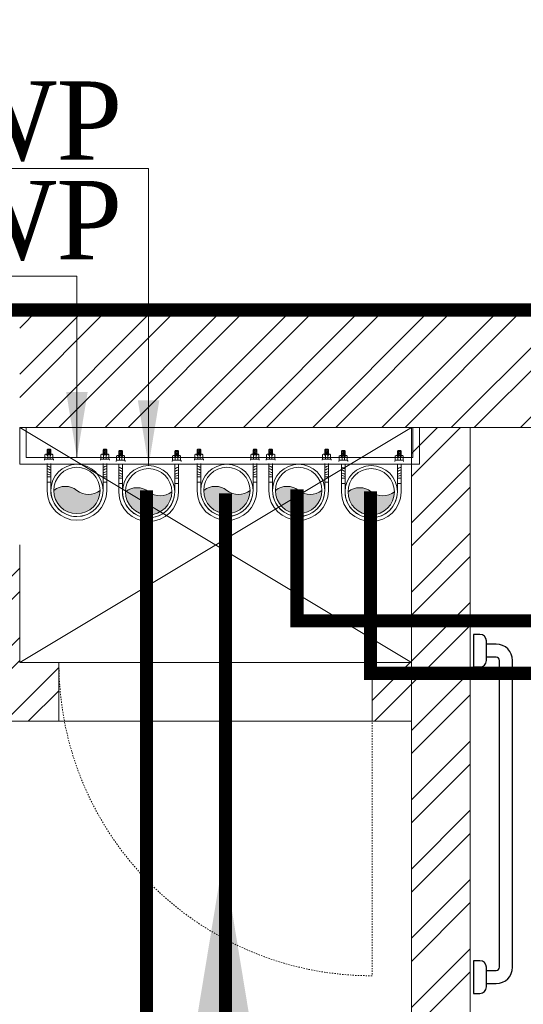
# Model space of a CAD drawing. Header units: inches. Extents: x 113025 to 158499, y 12149 to 30915.
# Tile 40 of 167: x 124163 to 124202, y 21549 to 21625. Entities that reach past the tile are written whole.
import ezdxf

# ---------------------------------------------------------------- set-up
doc = ezdxf.new("R2010")
doc.units = ezdxf.units.IN
doc.header["$MEASUREMENT"] = 0
doc.linetypes.add('HIDDEN', pattern=[0.375, 0.25, -0.125])
for name, color, linetype, lineweight in [('0-PIPE SUPPORT', 7, 'Continuous', 0), ('00-GRIDTEXT', 1, 'Continuous', 13), ('FLOOR RAISE', 4, 'Continuous', 5), ('KIT TEXT.', 5, 'Continuous', 5), ('PD_BRICK WALL_115', 134, 'Continuous', 30), ('PD_ELEVATION_03', 80, 'Continuous', 25), ('PD_FIXTURE', 21, 'Continuous', 25), ('PD_HATCH', 45, 'Continuous', 9), ('PP- 75DIA Soil Waste Sewer pipe', 90, 'Continuous', 9), ('PP-Soil Pipe', 1, 'Continuous', 25), ('PP-TEXT', 7, 'Continuous', 40), ('PP-Waste Pipe', 3, 'Continuous', 25), ('SH - ANGLE SUPPORT', 7, 'Continuous', 30), ('SWP', 1, 'Continuous', 15)]:
    doc.layers.add(name, color=color, linetype=linetype, lineweight=lineweight)
doc.layers.add('PD_025_TEXT', color=61, linetype='Continuous')
doc.layers.add('WWP', color=92, linetype='Continuous')
doc.styles.add('Arial', font='GOTHIC.TTF')
doc.styles.add('ISO', font='isocp.shx', dxfattribs={"height": 250})
doc.styles.get("Standard").update_dxf_attribs({"font": 'arial.ttf', "height": 6})
doc.styles.add('style1', font='arial.ttf', dxfattribs={"height": 500})
doc.styles.add('TIMES NEW ROMAN', font='times.ttf')
doc.dimstyles.new('ISO-10', dxfattribs={"dimtxt": 6, "dimasz": 0.5, "dimexe": 1.25, "dimexo": 0.625, "dimtad": 1, "dimtoh": 1, "dimdec": 1, "dimlunit": 4, "dimtxsty": 'Standard', "dimblk": 'ARCHTICK', "dimcen": 2.5, "dimclrt": 3, "dimadec": 0, "dimazin": 0, "dimtfac": 1, "dimtdec": 1, "dimtmove": 1, "dimatfit": 3, "dimfxl": 1, "dimarcsym": 0})
doc.dimstyles.new('PP-DIM', dxfattribs={"dimtxt": 4, "dimasz": 1, "dimexe": 1, "dimexo": 1, "dimgap": 0.09, "dimtad": 0, "dimdec": 0, "dimzin": 0, "dimdsep": 46, "dimlunit": 4, "dimtxsty": 'TIMES NEW ROMAN', "dimblk": 'ARCHTICK', "dimcen": 0.09, "dimdle": 1, "dimclrd": 256, "dimclre": 256, "dimclrt": 256, "dimadec": 0, "dimazin": 0, "dimtfac": 1, "dimtdec": 4, "dimtofl": 0, "dimtmove": 1, "dimatfit": 3, "dimfxl": 1, "dimtolj": 1, "dimtzin": 0, "dimlwd": -1, "dimlwe": -1, "dimarcsym": 0})

# ---------------------------------------------------------------- blocks, each defined once
blk = doc.blocks.new('A$C07EA312C')
at = {"color": 251}
for points in [[(-7.4435665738e-06, 550.0000129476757), (-7.4435665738e-06, 500.0000129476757), (9.999992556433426, 500.0000129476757, 0.4142135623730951), (19.99999255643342, 510.0000129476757), (19.99999255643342, 540.0000129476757, 0.4142135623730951), (9.999992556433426, 550.0000129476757)], [(-7.4435665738e-06, 50.00001294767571), (-7.4435665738e-06, 1.29476757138e-05), (9.999992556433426, 1.29476757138e-05, 0.4142135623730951), (19.99999255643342, 10.00001294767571), (19.99999255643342, 40.00001294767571, 0.4142135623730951), (9.999992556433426, 50.00001294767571)]]:
    blk.add_lwpolyline(points, format="xyb", close=True, dxfattribs=at)
for points in [[(19.99999255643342, 15.00001294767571), (34.99999255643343, 15.00001294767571, 0.4142135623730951), (59.99999255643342, 40.00001294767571), (59.99999255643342, 510.0000129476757, 0.4142135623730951), (34.99999255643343, 535.0000129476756), (19.99999255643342, 535.0000129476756)], [(19.99999255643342, 35.00001294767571), (34.99999255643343, 35.00001294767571, 0.4142135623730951), (39.99999255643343, 40.00001294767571), (39.99999255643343, 510.0000129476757, 0.4142135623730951), (34.99999255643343, 515.0000129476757), (19.99999255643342, 515.0000129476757)]]:
    blk.add_lwpolyline(points, format="xyb", dxfattribs=at)
blk = doc.blocks.new('A$C6E471120')
at = {"layer": 'KIT TEXT.', "color": 251, "insert": (-5067.772105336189, -328.0922235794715, 488.6049877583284), "char_height": 60.17529562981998, "width": 1050.283938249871, "attachment_point": 7, "style": 'ISO'}
blk.add_mtext('\\pi300.49;{\\Fromans|c0;\\W0.8;WORK TABLE}', dxfattribs=at)
blk = doc.blocks.new('FIRST FLOOR PLAN 0')
at = {"layer": 'PD_HATCH', "lineweight": 5}
h = blk.add_hatch(dxfattribs=at)
h.set_pattern_fill('ANSI32', color=251, scale=10)
h.set_pattern_definition([(45, (-1110.150169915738, -834.2493176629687), (-2.651650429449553, 2.651650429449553), []), (45, (-1108.382402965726, -834.2493176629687), (-2.651650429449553, 2.651650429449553), [])])
h.paths.add_polyline_path([(-1106.999709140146, -791.4998080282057), (-1115.999709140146, -791.4998080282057), (-1115.999709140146, -872.9998080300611), (-1106.999709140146, -872.9998080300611)])
h.paths.add_polyline_path([(-745.4997091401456, -938.9998080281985), (-914.9997091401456, -938.9998080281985), (-914.9997091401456, -947.9998080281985), (-745.4997091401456, -947.9998080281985)])
h.paths.add_polyline_path([(-560.9997091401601, -938.9998080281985), (-730.4997091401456, -938.9998080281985), (-730.4997091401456, -947.999808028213), (-560.9997091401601, -947.999808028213)])
h.paths.add_polyline_path([(-1106.999709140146, -74.99980802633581), (-1115.999709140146, -74.99980802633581), (-1115.999709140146, -156.4998080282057), (-1106.999709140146, -156.4998080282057)])
h.paths.add_polyline_path([(-1106.999709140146, -171.4998080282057), (-1115.999709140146, -171.4998080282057), (-1115.999709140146, -311.4998080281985), (-1106.999709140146, -311.4998080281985)])
h.paths.add_polyline_path([(-1106.999709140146, -326.4998080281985), (-1115.999709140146, -326.4998080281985), (-1115.999709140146, -466.4998080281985), (-1106.999709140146, -466.4998080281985)])
h.paths.add_polyline_path([(-1106.999709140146, -481.4998080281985), (-1115.999709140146, -481.4998080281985), (-1115.999709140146, -621.4998080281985), (-1106.999709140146, -621.4998080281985)])
h.paths.add_polyline_path([(-1106.999709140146, -636.4998080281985), (-1115.999709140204, -636.4998080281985), (-1115.999709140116, -776.4998080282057), (-1106.999709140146, -776.4998080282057)])
h.paths.add_polyline_path([(-14.99970914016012, 0.0001919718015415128), (-181.4997091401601, 0.0001919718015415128), (-181.4997091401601, -8.99980802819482), (-14.99970914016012, -8.999808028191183)])
h.paths.add_polyline_path([(-196.4997091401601, 0.0001919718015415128), (-361.4997091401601, 0.0001919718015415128), (-361.4997091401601, -8.999808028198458), (-196.4997091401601, -8.99980802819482)])
h.paths.add_polyline_path([(-376.4997091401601, 0.0001919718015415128), (-545.9997091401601, 0.0001919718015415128), (-545.9997091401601, -8.999808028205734), (-376.4997091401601, -8.999808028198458)])
h.paths.add_polyline_path([(-560.9997091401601, 0.0001919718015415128), (-730.4997091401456, 0.0001919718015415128), (-730.4997091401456, -8.999808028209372), (-560.9997091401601, -8.999808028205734)])
h.paths.add_polyline_path([(-929.9997091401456, 0.0001919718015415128), (-1040.999709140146, 0.0001919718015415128), (-1040.999709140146, -8.999808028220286), (-929.9997091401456, -8.999808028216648)])
h.paths.add_polyline_path([(-1055.999709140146, 0.0001919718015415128), (-1115.999709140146, 0.0001919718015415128), (-1115.999709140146, -59.99980802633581), (-1106.999709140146, -59.99980802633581), (-1106.999709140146, -8.999808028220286), (-1055.999709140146, -8.999808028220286)])
h.paths.add_polyline_path([(-1106.999709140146, -887.9998080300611), (-1115.999709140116, -887.9998080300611), (-1115.999709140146, -947.9998080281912), (-1055.999709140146, -947.9998080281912), (-1055.999709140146, -938.9998080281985), (-1106.999709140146, -938.9998080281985)])
h.paths.add_polyline_path([(-929.9997091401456, -938.9998080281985), (-1040.999709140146, -938.9998080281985), (-1040.999709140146, -947.9998080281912), (-929.9997091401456, -947.9998080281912)])
h.paths.add_polyline_path([(-521.2497091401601, -938.9998080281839), (-545.9997091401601, -938.9998080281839), (-545.9997091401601, -947.9998080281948), (-521.2497091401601, -947.9998080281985)])
h.paths.add_polyline_path([(-376.4997091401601, -938.9998080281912), (-401.2497091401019, -938.9998080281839), (-401.2497091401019, -947.9998080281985), (-376.4997091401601, -947.9998080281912)])
h.paths.add_polyline_path([(-338.9997091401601, -938.9998080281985), (-361.4997091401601, -938.9998080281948), (-361.4997091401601, -947.9998080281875), (-338.9997091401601, -947.9998080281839)])
h.paths.add_polyline_path([(-196.4997091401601, -938.9998080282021), (-218.9997091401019, -938.9998080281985), (-218.9997091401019, -947.9998080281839), (-196.4997091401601, -947.9998080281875)])
h.paths.add_polyline_path([(-158.9997091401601, -938.9998080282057), (-181.4997091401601, -938.9998080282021), (-181.4997091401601, -947.9998080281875), (-158.9997091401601, -947.9998080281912)])
h.paths.add_polyline_path([(-14.99970914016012, -938.9998080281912), (-38.99970914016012, -938.9998080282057), (-38.99970914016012, -947.9998080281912), (-14.99970914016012, -947.9998080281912)])
h.paths.add_polyline_path([(0.0002908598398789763, -929.9998080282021), (-8.999709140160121, -929.9998080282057)])
h.paths.add_polyline_path([(0.0002908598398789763, -791.4998080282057), (-8.999709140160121, -791.4998080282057), (-8.999709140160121, -929.9998080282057), (0.0002908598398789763, -929.9998080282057)])
h.paths.add_polyline_path([(0.0002908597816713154, -636.4998080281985), (-8.999709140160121, -636.4998080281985), (-8.999709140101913, -776.4998080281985), (0.0002908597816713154, -776.499808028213)])
h.paths.add_polyline_path([(0.0002908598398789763, -326.4998080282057), (-8.999709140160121, -326.4998080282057), (-8.999709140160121, -621.4998080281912), (0.0002908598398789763, -621.4998080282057)])
h.paths.add_polyline_path([(0.0002908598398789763, -17.99980802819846), (-8.999709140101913, -17.99980802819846), (-8.999709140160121, -156.4998080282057), (0.0002908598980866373, -156.4998080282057)])
h.paths.add_polyline_path([(-17.99970914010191, -159.4998080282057), (-122.9997091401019, -159.4998080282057), (-122.9997091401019, -168.4998080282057), (-17.99970914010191, -168.4998080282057)])
h.paths.add_polyline_path([(-122.9997091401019, -171.4998080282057), (-131.9997091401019, -171.4998080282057), (-131.9997091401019, -249.4998080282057), (-122.9997091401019, -249.4998080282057)])
h.paths.add_polyline_path([(-131.9997091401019, -159.4998080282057), (-203.9997091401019, -159.4998080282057), (-203.9997091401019, -168.4998080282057), (-131.9997091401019, -168.4998080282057)])
h.paths.add_polyline_path([(-203.9997091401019, -171.4998080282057), (-212.9997091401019, -171.4998080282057), (-212.9997091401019, -249.4998080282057), (-203.9997091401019, -249.4998080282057)])
h.paths.add_polyline_path([(-212.9997091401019, -159.4998080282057), (-293.9997091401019, -159.4998080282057), (-293.9997091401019, -261.4998080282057), (-266.9997091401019, -261.4998080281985), (-266.9997091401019, -252.4998080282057), (-284.9997091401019, -252.4998080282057), (-284.9997091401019, -168.4998080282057), (-212.9997091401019, -168.4998080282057)])
h.paths.add_polyline_path([(-212.9997091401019, -252.4998080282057), (-230.9997091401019, -252.4998080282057), (-230.9997091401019, -261.4998080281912), (-212.9997091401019, -261.4998080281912)], flags=17)
h.paths.add_polyline_path([(-185.9997091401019, -252.4998080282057), (-203.9997091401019, -252.4998080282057), (-203.9997091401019, -261.4998080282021), (-185.9997091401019, -261.4998080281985)])
h.paths.add_polyline_path([(-131.9997091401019, -252.4998080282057), (-149.9997091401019, -252.4998080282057), (-149.9997091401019, -261.4998080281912), (-131.9997091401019, -261.4998080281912)])
h.paths.add_polyline_path([(-122.9997091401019, -261.4998080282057), (-131.9997091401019, -261.4998080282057), (-131.9997091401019, -324.4998080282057), (-122.9997091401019, -324.4998080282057)])
h.paths.add_polyline_path([(0.0002908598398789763, -310.4998080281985), (-8.999709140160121, -310.4998080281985), (-8.999709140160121, -311.4998080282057), (0.0002908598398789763, -311.4998080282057)])
h.paths.add_polyline_path([(0.0002908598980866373, -171.4998080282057), (-8.999709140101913, -171.4998080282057), (-8.999709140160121, -190.4998080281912), (0.0002908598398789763, -190.4998080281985)])
h.paths.add_polyline_path([(-878.2497091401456, -8.999808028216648), (-878.2497091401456, 0.0001919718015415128), (-914.9997091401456, 0.0001919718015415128), (-914.9997091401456, -8.999808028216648)])
h.paths.add_polyline_path([(-782.2497091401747, 0.0001919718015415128), (-782.2497091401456, -8.99980802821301), (-745.4997091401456, -8.999808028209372), (-745.4997091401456, 0.0001919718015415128)])
h = blk.add_hatch(dxfattribs=at)
h.set_pattern_fill('ANSI32', color=251, scale=10)
h.set_pattern_definition([(45, (26013.46920260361, 17879.3870099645), (-2.651650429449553, 2.651650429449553), []), (45, (26015.23696955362, 17879.3870099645), (-2.651650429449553, 2.651650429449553), [])])
h.paths.add_polyline_path([(-524.9997091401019, -8.999808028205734), (-530.9997091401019, -8.999808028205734), (-530.9997091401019, -44.99980802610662), (-524.9997091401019, -44.99980802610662)])
h.paths.add_polyline_path([(-524.9997091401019, -44.99980802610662), (-530.9997091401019, -44.99980802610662), (-530.9997091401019, -80.99980802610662), (-524.9997091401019, -80.99980802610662)])
h.paths.add_polyline_path([(-530.9997091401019, -80.99980802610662), (-530.9997091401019, -116.9998080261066), (-524.9997091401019, -116.9998080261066), (-524.9997091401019, -80.99980802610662)])
h.paths.add_polyline_path([(-524.9997091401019, -116.9998080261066), (-530.9997091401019, -116.9998080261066), (-530.9997091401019, -152.9998080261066), (-524.9997091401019, -152.9998080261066)])
h.paths.add_polyline_path([(-524.9997091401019, -152.9998080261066), (-530.9997091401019, -152.9998080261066), (-530.9997091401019, -188.9998080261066), (-524.9997091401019, -188.9998080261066)])
h.paths.add_polyline_path([(-524.9997091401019, -188.9998080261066), (-530.9997091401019, -188.9998080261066), (-530.9997091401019, -224.9998080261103), (-524.9997091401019, -224.9998080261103)])
h.paths.add_polyline_path([(-245.9997091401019, -8.99980802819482), (-254.9997091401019, -8.99980802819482), (-254.9997091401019, -98.49980802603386), (-259.4997091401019, -98.49980802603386), (-259.4997091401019, -102.9998080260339), (-254.9997091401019, -102.9998080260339), (-254.9997091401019, -112.9998080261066), (-245.9997091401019, -112.999808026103)])
h.paths.add_polyline_path([(-326.9997091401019, -8.999808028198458), (-331.4997091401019, -8.999808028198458), (-331.4997091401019, -98.49980802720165), (-335.9997091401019, -98.49980802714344), (-335.9997091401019, -102.9998080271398), (-301.4997091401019, -102.9998080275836), (-301.4997091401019, -98.49980802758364), (-326.9997091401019, -98.49980802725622)])
h.paths.add_polyline_path([(-331.4997091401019, -26.99980802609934), (-334.4997091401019, -26.99980802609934), (-334.4997091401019, -31.49980802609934), (-331.4997091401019, -31.49980802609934)], flags=17)
h.paths.add_polyline_path([(-358.4997091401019, -26.99980802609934), (-361.4997091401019, -26.99980802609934), (-361.4997091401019, -17.99980802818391), (-365.9997091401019, -17.99980802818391), (-365.9997091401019, -26.99980802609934), (-376.4997091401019, -26.99980802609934), (-376.4997091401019, -31.49980802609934), (-358.4997091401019, -31.49980802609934)])
h.paths.add_polyline_path([(-412.4997091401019, -8.999808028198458), (-416.9997091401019, -8.999808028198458), (-416.9997091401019, -24.99980802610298), (-416.9997091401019, -31.49980802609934), (-412.4997091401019, -31.49980802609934), (-412.4997091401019, -26.99980802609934)])
h.paths.add_polyline_path([(-121.4997091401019, -8.99980802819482), (-125.9997091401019, -8.99980802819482), (-125.9997091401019, -26.99980802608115), (-121.4997091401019, -26.99980802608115)])
at = {"layer": 'PD_BRICK WALL_115', "color": 251, "lineweight": 5}
for p, q in [((0.0002908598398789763, 0.0001919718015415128), (-782.2497091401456, 0.0001919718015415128)), ((-196.4997091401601, -8.99980802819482), (-361.4997091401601, -8.999808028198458)), ((-326.9997091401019, -98.49980802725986), (-326.9997091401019, -8.999808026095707)), ((-361.4997091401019, -17.99980802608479), (-361.4997091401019, -26.99980802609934)), ((-361.4997091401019, -26.99980802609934), (-358.4997091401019, -26.99980802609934)), ((-358.4997091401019, -26.99980802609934), (-358.4997091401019, -31.49980802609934)), ((-334.4997091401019, -26.99980802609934), (-331.4997091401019, -26.99980802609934)), ((-334.4997091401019, -26.99980802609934), (-334.4997091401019, -31.49980802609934)), ((-376.4997091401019, -31.49980802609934), (-358.4997091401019, -31.49980802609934)), ((-334.4997091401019, -31.49980802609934), (-331.4997091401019, -31.49980802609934))]:
    blk.add_line(p, q, dxfattribs=at)
blk.add_lwpolyline([(-335.9997091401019, -98.49980802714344), (-331.4997091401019, -98.49980802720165), (-331.4997091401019, -8.999808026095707)], dxfattribs=at)
at = {"layer": 'PD_ELEVATION_03', "color": 251, "lineweight": 5, "ltscale": 12}
for p, q in [((-334.4997091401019, -26.99980802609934), (-358.4997091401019, -26.99980802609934)), ((-358.4997091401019, -31.49980802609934), (-334.4997091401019, -31.49980802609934))]:
    blk.add_line(p, q, dxfattribs=at)
at = {"layer": 'PD_FIXTURE', "color": 251, "lineweight": 5, "ltscale": 12}
for p, q in [((-361.4997091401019, -26.99980802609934), (-331.4997091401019, -8.999808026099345)), ((-331.4997091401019, -26.99980802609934), (-361.4997091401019, -8.999808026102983))]:
    blk.add_line(p, q, dxfattribs=at)
at = {"layer": 'PD_FIXTURE', "color": 251, "linetype": 'HIDDEN', "lineweight": 5, "ltscale": 0.2}
blk.add_line((-334.4997091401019, -26.99980802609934), (-334.4997091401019, -50.99980802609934), dxfattribs=at)
blk.add_arc((-334.4997091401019, -26.99980802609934), 24, 180, 270, dxfattribs=at)
at = {"layer": '00-GRIDTEXT', "color": 251, "xscale": 0.03937007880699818, "yscale": 0.03937007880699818, "zscale": 0.03937007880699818}
blk.add_blockref('A$C6E471120', (-539.999708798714, -8.999237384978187), dxfattribs=at)
at = {"layer": 'PD_FIXTURE', "color": 251, "ltscale": 12, "xscale": 0.05, "yscale": 0.05, "zscale": 0.05}
blk.add_blockref('A$C07EA312C', (-326.74949527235, -52.34380223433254), dxfattribs=at)
at = {"layer": 'PD_025_TEXT', "color": 251, "insert": (-372.0184824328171, -259.2980417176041), "char_height": 8, "width": 128.4952190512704, "attachment_point": 1, "rotation": 90, "style": 'style1'}
blk.add_mtext('\\pi39.404;7\'4" WIDE\\P\\pi38.269;PASSAGE', dxfattribs=at)
blk = doc.blocks.new('*X420')
at = {"color": 251, "lineweight": 5}
for p, q in [((113.6040440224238, 341.4692042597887), (113.7240518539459, 341.5892120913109)), ((113.7279130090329, 341.4162965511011), (114.3176786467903, 342.0060621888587)), ((113.8423566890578, 341.3539635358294), (114.318169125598, 341.8297759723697)), ((113.9481308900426, 341.2829610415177), (114.3186596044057, 341.6534897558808)), ((114.0456951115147, 341.2037485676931), (114.3191500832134, 341.4772035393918)), ((114.1352787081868, 341.1165554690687), (114.3196405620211, 341.3009173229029)), ((114.2169109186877, 341.0214109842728), (114.3201310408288, 341.1246311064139)), ((114.2904245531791, 340.9181479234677), (114.3206215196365, 340.948344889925))]:
    blk.add_line(p, q, dxfattribs=at)
blk = doc.blocks.new('SWP P-PP')
at = {"layer": 'PP-Soil Pipe', "lineweight": 5}
h = blk.add_hatch(color=256, dxfattribs=at)
edge = h.paths.add_edge_path()
edge.add_ellipse((-22.87960062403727, 31.74258206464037), major_axis=(-27.66840433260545, 27.66815936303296), ratio=1, start_angle=96.33861705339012, end_angle=173.6613829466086, ccw=False)
edge.add_ellipse((1.564979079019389, 1.188856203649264), major_axis=(34.56951182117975, 34.56981789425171), ratio=0.9999999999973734, start_angle=-45.000000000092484, end_angle=134.9999999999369, ccw=False)
edge.add_ellipse((26.00955878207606, -29.36486965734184), major_axis=(27.66815936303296, 27.66840433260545), ratio=1, start_angle=6.338617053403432, end_angle=83.6613829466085)
for radius in [55.00000000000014, 48.88888888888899]:
    blk.add_circle((1.564979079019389, 1.188856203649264), radius, dxfattribs=at)
for centre, start, end in [((-22.87960062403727, 31.74258206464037), 231.3388706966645, 308.6616365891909), ((26.00955878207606, -29.36486965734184), 51.33887069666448, 128.6616365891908)]:
    blk.add_arc(centre, 39.12885943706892, start, end, dxfattribs=at)
at = {"layer": 'SH - ANGLE SUPPORT', "lineweight": 5}
for p, q in [((-61.25851987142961, 2.314968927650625), (-61.25851986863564, -55.54048811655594)), ((-53.43502092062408, 0.462244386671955), (-53.43502092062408, -55.54048811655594)), ((56.56497907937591, 0.462244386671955), (56.56497907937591, -55.54048811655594)), ((64.3884780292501, 2.314968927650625), (64.3884780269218, -55.54048811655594)), ((-61.25851986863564, -15.98816442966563), (-53.43502092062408, -15.98816442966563)), ((-61.25851987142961, -15.98816442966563), (-53.43502092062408, -15.98816442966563)), ((64.3884780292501, -15.98816442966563), (56.56497907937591, -15.98816442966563)), ((-53.19986994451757, -27.75103043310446), (-61.02336889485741, -27.75103043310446)), ((-53.19986994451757, -27.75103043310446), (-61.02336889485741, -27.75103043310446)), ((56.32982810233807, -27.75103043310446), (64.15332705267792, -27.75103043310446)), ((-66.72677007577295, -62.75131269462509), (-66.72677007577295, -64.22899475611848)), ((-66.72677007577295, -64.22899475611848), (-65.92763498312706, -65.02812985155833)), ((-48.76590580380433, -65.02812985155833), (-65.92763498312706, -65.02812985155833)), ((-65.81604321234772, -65.14749968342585), (-65.81604321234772, -73.52145842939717)), ((-65.81604321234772, -73.52145842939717), (-63.99458948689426, -75.34291215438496)), ((-50.70672936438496, -75.34291215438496), (-63.99458948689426, -75.34291215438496)), ((-61.26240889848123, -84.23381411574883), (-61.26240889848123, -75.34291215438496)), ((-59.98194014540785, -65.02812985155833), (-59.98194014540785, -71.63386296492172)), ((-54.71939192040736, -71.6480377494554), (-54.71939192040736, -65.02812985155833)), ((-53.43890995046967, -84.2329390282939), (-53.43890995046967, -75.34291215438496)), ((-48.88527563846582, -73.52145842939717), (-50.70672936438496, -75.34291215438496)), ((-47.96677071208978, -64.22899475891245), (-48.88527563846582, -65.14749968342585)), ((-48.88527563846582, -65.14749968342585), (-48.88527563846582, -73.52145842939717)), ((-47.96677071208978, -62.75131269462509), (-47.96677071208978, -64.22899475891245)), ((51.10234789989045, -62.75131269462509), (51.10234789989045, -64.22899475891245)), ((51.10234789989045, -64.22899475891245), (52.02085282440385, -65.14749968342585)), ((51.90148299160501, -65.02812985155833), (69.06321216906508, -65.02812985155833)), ((52.02085282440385, -65.14749968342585), (52.02085282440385, -73.52145842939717)), ((52.02085282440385, -73.52145842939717), (53.84230654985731, -75.34291215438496)), ((53.84230654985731, -75.34291215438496), (67.13016667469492, -75.34291215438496)), ((56.5744871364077, -84.2329390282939), (56.5744871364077, -75.34291215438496)), ((57.85496910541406, -71.6480377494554), (57.85496910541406, -65.02812985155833)), ((63.11751733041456, -65.02812985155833), (63.11751733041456, -71.63386296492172)), ((64.39798608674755, -84.23381411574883), (64.39798608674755, -75.34291215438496)), ((68.95162040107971, -73.52145842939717), (67.13016667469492, -75.34291215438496)), ((68.95162040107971, -65.14749968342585), (68.95162040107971, -73.52145842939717)), ((69.86234726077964, -64.22899475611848), (69.06321216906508, -65.02812985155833)), ((69.86234726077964, -62.75131269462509), (69.86234726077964, -64.22899475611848)), ((-61.26328398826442, -84.2329390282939), (-59.97673874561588, -85.51948427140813)), ((-54.72545519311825, -85.51948427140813), (-59.97673874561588, -85.51948427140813)), ((-53.43890995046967, -84.2329390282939), (-54.72545519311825, -85.51948427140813)), ((56.5744871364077, -84.2329390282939), (57.86103238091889, -85.51948427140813)), ((57.86103238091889, -85.51948427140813), (63.11231593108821, -85.51948427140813)), ((64.39886117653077, -84.2329390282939), (63.11231593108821, -85.51948427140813))]:
    blk.add_line(p, q, dxfattribs=at)
at = {"layer": 'SH - ANGLE SUPPORT', "lineweight": 5, "ltscale": 30}
for centre, radius, start, end in [((1.564979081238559, 1.178579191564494), 62.83377596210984, 1.036287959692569, 178.9637120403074), ((1.564979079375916, 1.179879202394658), 55.00897699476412, 359.1086964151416, 181.0351236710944)]:
    blk.add_arc(centre, radius, start, end, dxfattribs=at)
at = {"layer": 'SH - ANGLE SUPPORT', "lineweight": 5, "extrusion": (0, 0, -1)}
for centre, major_axis, ratio, start_param, end_param in [((-64.7061275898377, -19.77435612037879), (13.44648858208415, -13.44648858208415), 0.9999999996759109, 0.1632660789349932, 0.6092701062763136), ((-64.7061275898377, -19.77435612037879), (13.44648858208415, -13.44648858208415), 0.9999999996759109, 0.1632660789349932, 0.6092701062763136), ((-64.7061275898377, -25.84094727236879), (13.44648858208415, -13.44648858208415), 0.9999999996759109, 0.1632660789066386, 0.6092701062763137), ((-64.7061275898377, -25.84094727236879), (13.44648858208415, -13.44648858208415), 0.9999999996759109, 0.1632660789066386, 0.6092701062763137), ((-40.03582559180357, -54.1756650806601), (16.48738713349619, -16.48738713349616), 0.9999995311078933, 3.304858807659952, 3.314800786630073), ((-40.03582559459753, -54.1756650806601), (16.48738713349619, -16.48738713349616), 0.9999995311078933, 3.304858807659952, 3.314800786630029), ((-64.7061275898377, -31.50309138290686), (13.44648858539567, 13.44648858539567), 0.9999999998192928, 1.734062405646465, 2.180066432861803), ((-64.7061275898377, -31.50309138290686), (13.44648858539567, 13.44648858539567), 0.9999999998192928, 1.734062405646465, 2.180066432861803), ((51.75956977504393, -69.86974857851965), (4.489777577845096, 4.489777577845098), 0.9999999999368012, 1.061026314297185, 1.819612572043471), ((66.29860219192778, -73.57488827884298), (8.824913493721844, -8.824913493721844), 0.9999999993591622, 1.329768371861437, 1.678717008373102), ((67.01802235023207, -71.11359968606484), (7.760183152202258, 7.760183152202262), 0.9999999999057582, 2.957247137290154, 3.531377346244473), ((67.06314304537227, -72.21547304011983), (6.108349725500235, 6.108349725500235), 0.999999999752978, 3.071035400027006, 3.556541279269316), ((59.55130120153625, -87.17396204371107), (3.295890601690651, -3.295890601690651), 0.9999999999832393, 4.157022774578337, 5.034816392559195), ((59.74958264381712, -84.68917930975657), (3.286230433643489, 3.286230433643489), 0.9999999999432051, 5.728383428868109, 6.607487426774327), ((57.7087204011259, -70.90691455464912), (3.848429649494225, -3.848429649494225), 0.9999999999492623, 5.625068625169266, 6.450630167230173), ((60.28094093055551, -84.53026136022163), (4.170697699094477, 4.170697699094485), 0.9999999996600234, 5.688778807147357, 6.270402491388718), ((69.2170341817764, -69.86974857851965), (4.489777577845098, -4.489777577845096), 0.9999999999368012, 1.321980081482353, 2.080566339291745), ((65.72878475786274, -74.52523111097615), (8.82491349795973, -8.82491349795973), 0.9999999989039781, 1.329768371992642, 1.608853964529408), ((58.1458060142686, -90.99256553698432), (4.170697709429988, -4.170697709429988), 0.9999999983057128, 4.117982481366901, 4.309006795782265), ((59.00581642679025, -86.54325678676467), (1.72358632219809, 1.72358632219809), 0.9999999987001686, 5.845023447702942, 6.635131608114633)]:
    blk.add_ellipse(centre, major_axis=major_axis, ratio=ratio, start_param=start_param, end_param=end_param, dxfattribs=at)
at = {"layer": 'SH - ANGLE SUPPORT', "lineweight": 5, "extrusion": (0, 0, -0.9999999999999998)}
for centre, major_axis, ratio, start_param, end_param in [((-48.06125169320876, -56.20658481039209), (18.29485241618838, -18.29485241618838), 0.999999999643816, 3.391710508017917, 3.722963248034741), ((-48.0612516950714, -56.20658481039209), (18.29485241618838, -18.29485241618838), 0.999999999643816, 3.391710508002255, 3.722963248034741), ((66.8522967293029, -73.489501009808), (7.828391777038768, 7.828391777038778), 0.9999999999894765, 2.954778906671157, 3.56259779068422), ((63.97924720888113, -69.86974857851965), (4.489777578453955, -4.489777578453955), 0.9999999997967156, 1.317026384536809, 2.080566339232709), ((69.28846732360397, -66.25728345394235), (8.824913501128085, -8.824913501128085), 0.9999999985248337, 1.329768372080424, 1.540798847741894), ((61.7054885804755, -82.72461787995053), (4.170697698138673, 4.170697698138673), 0.9999999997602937, 5.688778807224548, 5.971833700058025)]:
    blk.add_ellipse(centre, major_axis=major_axis, ratio=ratio, start_param=start_param, end_param=end_param, dxfattribs=at)
at = {"layer": 'SH - ANGLE SUPPORT', "lineweight": 5, "extrusion": (0, 0, -0.9999999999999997)}
for centre, start_param, end_param in [((-40.03582559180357, -60.24225623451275), 4.87565498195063, 4.885596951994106), ((-40.03582559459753, -60.24225623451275), 4.875654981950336, 4.88559695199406), ((-40.03582559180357, -65.90440034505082), 4.875654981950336, 4.88559695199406), ((-40.03582559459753, -65.90440034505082), 4.87565498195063, 4.885596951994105)]:
    blk.add_ellipse(centre, major_axis=(16.48739554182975, 16.48739554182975), ratio=0.9999995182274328, start_param=start_param, end_param=end_param, dxfattribs=at)
at = {"layer": 'SH - ANGLE SUPPORT', "lineweight": 5}
for centre, major_axis, ratio, start_param, end_param in [((51.19120985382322, -56.20658481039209), (-18.29485241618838, -18.29485241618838), 0.999999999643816, 3.391710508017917, 3.722963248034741), ((43.16578375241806, -54.1756650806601), (-16.48738713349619, -16.48738713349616), 0.9999995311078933, 3.304858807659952, 3.314800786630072), ((43.16578375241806, -60.24225623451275), (-16.48739554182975, 16.48739554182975), 0.9999995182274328, 4.875654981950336, 4.885596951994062), ((67.83608574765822, -19.77435612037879), (-13.44648858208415, -13.44648858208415), 0.9999999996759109, 0.1632660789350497, 0.6092701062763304), ((67.83608574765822, -25.84094727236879), (-13.44648858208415, -13.44648858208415), 0.9999999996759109, 0.1632660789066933, 0.6092701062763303), ((43.16578375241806, -65.90440034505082), (-16.48739554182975, 16.48739554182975), 0.9999995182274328, 4.875654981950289, 4.885596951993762), ((67.83608574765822, -31.50309138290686), (-13.44648858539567, 13.44648858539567), 0.9999999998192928, 1.734062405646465, 2.180066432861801), ((-66.08145699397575, -69.86974857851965), (-4.489777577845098, -4.489777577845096), 0.9999999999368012, 1.321980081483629, 2.080566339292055), ((-58.56991139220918, -82.72461787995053), (-4.170697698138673, 4.170697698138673), 0.9999999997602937, 5.688778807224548, 5.971833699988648), ((-57.14536374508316, -84.53026136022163), (-4.170697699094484, 4.170697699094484), 0.9999999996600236, 5.688778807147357, 6.27040249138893), ((-56.61400545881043, -84.68917930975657), (-3.286230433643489, 3.286230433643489), 0.9999999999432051, 5.728383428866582, 6.607487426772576), ((-56.41572401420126, -87.17396204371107), (-3.295890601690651, -3.295890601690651), 0.9999999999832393, 4.157022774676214, 5.034816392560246), ((-54.57314321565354, -70.90691455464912), (-3.848429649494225, -3.848429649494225), 0.9999999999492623, 5.625068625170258, 6.450630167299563), ((-66.15289013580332, -66.25728345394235), (-8.824913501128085, -8.824913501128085), 0.9999999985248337, 1.329768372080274, 1.540798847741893), ((-63.92756585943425, -72.21547304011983), (-6.108349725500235, 6.108349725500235), 0.999999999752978, 3.071035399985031, 3.556541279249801), ((-63.8824451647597, -71.11359968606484), (-7.760183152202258, 7.760183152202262), 0.9999999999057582, 2.957247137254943, 3.531377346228), ((-60.84367002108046, -69.86974857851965), (-4.489777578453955, -4.489777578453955), 0.9999999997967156, 1.317026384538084, 2.08056633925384), ((-63.71671954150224, -73.489501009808), (-7.828391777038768, 7.828391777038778), 0.9999999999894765, 2.954778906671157, 3.562597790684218), ((-63.16302500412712, -73.57488827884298), (-8.824913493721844, -8.824913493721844), 0.9999999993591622, 1.329768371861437, 1.6787170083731), ((-48.62399258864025, -69.86974857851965), (-4.489777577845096, 4.489777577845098), 0.9999999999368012, 1.061026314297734, 1.819612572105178), ((-55.87023923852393, -86.54325678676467), (-1.72358632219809, 1.72358632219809), 0.9999999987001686, 5.845023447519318, 6.635131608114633), ((-55.01022882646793, -90.99256553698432), (-4.170697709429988, -4.170697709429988), 0.9999999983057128, 4.117982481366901, 4.309006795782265), ((-62.59320757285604, -74.52523111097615), (-8.82491349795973, -8.82491349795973), 0.9999999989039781, 1.329768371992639, 1.608853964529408)]:
    blk.add_ellipse(centre, major_axis=major_axis, ratio=ratio, start_param=start_param, end_param=end_param, dxfattribs=at)
at = {"layer": 'SH - ANGLE SUPPORT', "lineweight": 5, "extrusion": (0, 0, -1)}
for p, xscale, yscale, zscale, rotation in [((-1494.465519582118, 445.2324006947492), 4.553634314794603, 4.553634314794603, -4.553634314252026, 270), ((-1501.011837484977, 445.2182259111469), 4.553634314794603, 4.553634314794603, -4.553634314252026, 270), ((1497.876260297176, 445.2182259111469), -4.553634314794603, 4.553634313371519, -4.553634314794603, 89.99999999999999), ((1491.329942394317, 445.2324006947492), -4.553634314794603, 4.553634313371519, -4.553634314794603, 89.99999999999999)]:
    blk.add_blockref('*X420', p, dxfattribs=dict(at, xscale=xscale, yscale=yscale, zscale=zscale, rotation=rotation))
blk = doc.blocks.new('WWP P-PP')
at = {"layer": 'PP-Waste Pipe', "lineweight": 5}
h = blk.add_hatch(color=256, dxfattribs=at)
edge = h.paths.add_edge_path()
edge.add_ellipse((24.44457964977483, 30.55372590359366), major_axis=(27.6684042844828, 27.6681594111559), ratio=1, start_angle=186.3386170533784, end_angle=263.6613829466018)
edge.add_ellipse((-1.382432e-10, 8.73115e-11), major_axis=(-34.56951188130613, 34.5698178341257), ratio=0.9999999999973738, start_angle=225.0000000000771, end_angle=405.0000000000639)
edge.add_ellipse((-24.44457965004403, -30.55372590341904), major_axis=(-27.6681594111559, 27.6684042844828), ratio=1, start_angle=276.33861705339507, end_angle=353.66138294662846, ccw=False)
for radius in [55.00000000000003, 48.8888888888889]:
    blk.add_circle((-1.382432e-10, 8.73115e-11), radius, dxfattribs=at)
for centre, start, end in [((-24.44457965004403, -30.55372590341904), 51.33836351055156, 128.661129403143), ((24.44457964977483, 30.55372590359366), 231.3383635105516, 308.661129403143)]:
    blk.add_arc(centre, 39.12885943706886, start, end, dxfattribs=at)
at = {"layer": 'SH - ANGLE SUPPORT', "lineweight": 5}
for p, q in [((-62.82349895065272, 1.126112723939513), (-62.82349894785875, -56.72934432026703)), ((62.82349895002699, 1.126112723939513), (62.82349894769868, -56.72934432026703)), ((-62.82349894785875, -17.17702063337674), (-54.9999999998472, -17.17702063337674)), ((-62.82349895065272, -17.17702063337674), (-54.9999999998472, -17.17702063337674)), ((-54.9999999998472, -0.7266118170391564), (-54.9999999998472, -56.72934432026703)), ((55.0000000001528, -0.7266118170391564), (55.0000000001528, -56.72934432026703)), ((62.82349895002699, -17.17702063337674), (55.0000000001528, -17.17702063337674)), ((-54.76484902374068, -28.93988663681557), (-62.58834797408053, -28.93988663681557)), ((-54.76484902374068, -28.93988663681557), (-62.58834797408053, -28.93988663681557)), ((54.76484902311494, -28.93988663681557), (62.5883479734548, -28.93988663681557)), ((-68.29174915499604, -63.94016889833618), (-68.29174915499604, -65.4178509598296)), ((-68.29174915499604, -65.4178509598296), (-67.49261406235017, -66.21698605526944)), ((-50.33088488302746, -66.21698605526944), (-67.49261406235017, -66.21698605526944)), ((-67.38102229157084, -66.33635588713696), (-67.38102229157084, -74.71031463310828)), ((-67.38102229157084, -74.71031463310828), (-65.55956856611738, -76.53176835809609)), ((-52.27170844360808, -76.53176835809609), (-65.55956856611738, -76.53176835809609)), ((-62.82738797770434, -85.42267031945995), (-62.82738797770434, -76.53176835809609)), ((-61.54691922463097, -66.21698605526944), (-61.54691922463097, -72.82271916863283)), ((-56.28437099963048, -72.83689395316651), (-56.28437099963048, -66.21698605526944)), ((-55.00388902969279, -85.421795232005), (-55.00388902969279, -76.53176835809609)), ((-50.45025471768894, -74.71031463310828), (-52.27170844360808, -76.53176835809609)), ((-49.5317497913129, -65.41785096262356), (-50.45025471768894, -66.33635588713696)), ((-50.45025471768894, -66.33635588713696), (-50.45025471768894, -74.71031463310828)), ((-49.5317497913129, -63.94016889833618), (-49.5317497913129, -65.41785096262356)), ((49.53736882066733, -63.94016889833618), (49.53736882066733, -65.41785096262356)), ((49.53736882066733, -65.41785096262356), (50.45587374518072, -66.33635588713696)), ((50.33650391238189, -66.21698605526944), (67.49823308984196, -66.21698605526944)), ((50.45587374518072, -66.33635588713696), (50.45587374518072, -74.71031463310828)), ((50.45587374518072, -74.71031463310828), (52.27732747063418, -76.53176835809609)), ((52.27732747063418, -76.53176835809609), (65.5651875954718, -76.53176835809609)), ((55.00950805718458, -85.421795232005), (55.00950805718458, -76.53176835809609)), ((56.28999002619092, -72.83689395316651), (56.28999002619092, -66.21698605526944)), ((61.55253825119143, -66.21698605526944), (61.55253825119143, -72.82271916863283)), ((62.83300700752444, -85.42267031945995), (62.83300700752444, -76.53176835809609)), ((67.38664132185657, -74.71031463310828), (65.5651875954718, -76.53176835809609)), ((67.38664132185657, -66.33635588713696), (67.38664132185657, -74.71031463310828)), ((68.29736818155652, -65.4178509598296), (67.49823308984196, -66.21698605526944)), ((68.29736818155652, -63.94016889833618), (68.29736818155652, -65.4178509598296)), ((-62.82826306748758, -85.421795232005), (-61.54171782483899, -86.70834047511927)), ((-56.29043427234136, -86.70834047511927), (-61.54171782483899, -86.70834047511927)), ((-55.00388902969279, -85.421795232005), (-56.29043427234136, -86.70834047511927)), ((55.00950805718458, -85.421795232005), (56.29605330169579, -86.70834047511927)), ((56.29605330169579, -86.70834047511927), (61.54733685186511, -86.70834047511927)), ((62.83388209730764, -85.421795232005), (61.54733685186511, -86.70834047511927))]:
    blk.add_line(p, q, dxfattribs=at)
at = {"layer": 'SH - ANGLE SUPPORT', "lineweight": 5, "ltscale": 30}
for centre, radius, start, end in [((2.0154403e-09, -0.0102770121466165), 62.83377596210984, 1.036287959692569, 178.9637120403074), ((1.527951e-10, -0.0089770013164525), 55.00897699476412, 359.1086964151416, 181.0351236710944)]:
    blk.add_arc(centre, radius, start, end, dxfattribs=at)
at = {"layer": 'SH - ANGLE SUPPORT', "lineweight": 5, "extrusion": (0, 0, -1)}
for centre, major_axis, ratio, start_param, end_param in [((-66.27110666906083, -20.96321232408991), (13.44648858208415, -13.44648858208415), 0.9999999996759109, 0.1632660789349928, 0.6092701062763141), ((-66.27110666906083, -20.96321232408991), (13.44648858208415, -13.44648858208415), 0.9999999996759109, 0.1632660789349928, 0.6092701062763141), ((-41.6008046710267, -55.36452128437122), (16.48738713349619, -16.48738713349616), 0.9999995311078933, 3.304858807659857, 3.314800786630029), ((-41.60080467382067, -55.36452128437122), (16.48738713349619, -16.48738713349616), 0.9999995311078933, 3.304858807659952, 3.314800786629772), ((-66.27110666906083, -27.0298034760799), (13.44648858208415, -13.44648858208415), 0.9999999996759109, 0.1632660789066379, 0.6092701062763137), ((-66.27110666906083, -27.0298034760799), (13.44648858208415, -13.44648858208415), 0.9999999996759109, 0.1632660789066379, 0.6092701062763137), ((-66.27110666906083, -32.69194758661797), (13.44648858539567, 13.44648858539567), 0.9999999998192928, 1.734062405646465, 2.180066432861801), ((-66.27110666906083, -32.69194758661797), (13.44648858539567, 13.44648858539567), 0.9999999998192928, 1.734062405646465, 2.180066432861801), ((50.19459069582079, -71.05860478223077), (4.489777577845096, 4.489777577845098), 0.9999999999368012, 1.061026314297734, 1.819612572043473), ((64.73362311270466, -74.76374448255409), (8.824913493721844, -8.824913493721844), 0.9999999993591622, 1.329768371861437, 1.678717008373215), ((65.45304327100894, -72.30245588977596), (7.760183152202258, 7.760183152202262), 0.9999999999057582, 2.957247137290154, 3.531377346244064), ((65.49816396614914, -73.40432924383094), (6.108349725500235, 6.108349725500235), 0.999999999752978, 3.071035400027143, 3.556541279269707), ((58.184603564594, -85.87803551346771), (3.286230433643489, 3.286230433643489), 0.9999999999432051, 5.728383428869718, 6.607487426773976), ((56.14374132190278, -72.09577075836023), (3.848429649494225, -3.848429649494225), 0.9999999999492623, 5.625068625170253, 6.450630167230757), ((58.71596185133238, -85.71911756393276), (4.170697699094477, 4.170697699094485), 0.9999999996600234, 5.688778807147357, 6.270402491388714), ((67.65205510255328, -71.05860478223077), (4.489777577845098, -4.489777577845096), 0.9999999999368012, 1.321980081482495, 2.080566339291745), ((64.16380567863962, -75.71408731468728), (8.82491349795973, -8.82491349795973), 0.9999999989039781, 1.329768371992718, 1.608853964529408), ((56.58082693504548, -92.18142174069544), (4.170697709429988, -4.170697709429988), 0.9999999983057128, 4.117982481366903, 4.309006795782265), ((57.44083734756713, -87.73211299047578), (1.72358632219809, 1.72358632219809), 0.9999999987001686, 5.845023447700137, 6.635131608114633), ((57.98632212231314, -88.36281824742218), (3.295890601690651, -3.295890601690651), 0.9999999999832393, 4.157022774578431, 5.034816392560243)]:
    blk.add_ellipse(centre, major_axis=major_axis, ratio=ratio, start_param=start_param, end_param=end_param, dxfattribs=at)
at = {"layer": 'SH - ANGLE SUPPORT', "lineweight": 5, "extrusion": (0, 0, -0.9999999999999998)}
for centre, major_axis, ratio, start_param, end_param in [((-49.62623077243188, -57.39544101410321), (18.29485241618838, -18.29485241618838), 0.999999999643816, 3.391710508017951, 3.722963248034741), ((-49.62623077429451, -57.39544101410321), (18.29485241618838, -18.29485241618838), 0.999999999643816, 3.391710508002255, 3.722963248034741), ((65.28731765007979, -74.67835721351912), (7.828391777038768, 7.828391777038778), 0.9999999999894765, 2.954778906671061, 3.562597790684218), ((62.41426812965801, -71.05860478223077), (4.489777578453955, -4.489777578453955), 0.9999999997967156, 1.317026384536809, 2.080566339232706), ((67.72348824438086, -67.44613965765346), (8.824913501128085, -8.824913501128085), 0.9999999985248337, 1.329768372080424, 1.540798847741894), ((60.14050950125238, -83.91347408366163), (4.170697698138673, 4.170697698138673), 0.9999999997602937, 5.688778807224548, 5.971833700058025)]:
    blk.add_ellipse(centre, major_axis=major_axis, ratio=ratio, start_param=start_param, end_param=end_param, dxfattribs=at)
at = {"layer": 'SH - ANGLE SUPPORT', "lineweight": 5}
for centre, major_axis, ratio, start_param, end_param in [((49.62623077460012, -57.39544101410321), (-18.29485241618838, -18.29485241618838), 0.999999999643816, 3.391710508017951, 3.722963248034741), ((41.60080467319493, -55.36452128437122), (-16.48738713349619, -16.48738713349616), 0.9999995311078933, 3.304858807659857, 3.314800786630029), ((66.27110666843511, -20.96321232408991), (-13.44648858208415, -13.44648858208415), 0.9999999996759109, 0.163266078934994, 0.6092701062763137), ((41.60080467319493, -61.43111243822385), (-16.48739554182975, 16.48739554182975), 0.9999995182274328, 4.875654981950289, 4.885596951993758), ((41.60080467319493, -67.09325654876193), (-16.48739554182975, 16.48739554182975), 0.9999995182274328, 4.875654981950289, 4.885596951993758), ((66.27110666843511, -27.0298034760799), (-13.44648858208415, -13.44648858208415), 0.9999999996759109, 0.1632660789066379, 0.6092701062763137), ((66.27110666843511, -32.69194758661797), (-13.44648858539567, 13.44648858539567), 0.9999999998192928, 1.734062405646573, 2.180066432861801), ((-67.64643607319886, -71.05860478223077), (-4.489777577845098, -4.489777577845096), 0.9999999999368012, 1.321980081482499, 2.080566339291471), ((-60.13489047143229, -83.91347408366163), (-4.170697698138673, 4.170697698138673), 0.9999999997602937, 5.688778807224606, 5.971833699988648), ((-58.71034282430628, -85.71911756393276), (-4.170697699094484, 4.170697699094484), 0.9999999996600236, 5.688778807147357, 6.27040249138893), ((-58.17898453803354, -85.87803551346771), (-3.286230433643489, 3.286230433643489), 0.9999999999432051, 5.728383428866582, 6.607487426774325), ((-56.13812229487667, -72.09577075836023), (-3.848429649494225, -3.848429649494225), 0.9999999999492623, 5.625068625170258, 6.450630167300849), ((-67.71786921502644, -67.44613965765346), (-8.824913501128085, -8.824913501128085), 0.9999999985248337, 1.329768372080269, 1.540798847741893), ((-65.49254493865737, -73.40432924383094), (-6.108349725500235, 6.108349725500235), 0.999999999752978, 3.071035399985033, 3.556541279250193), ((-65.44742424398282, -72.30245588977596), (-7.760183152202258, 7.760183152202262), 0.9999999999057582, 2.957247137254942, 3.531377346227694), ((-62.40864910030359, -71.05860478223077), (-4.489777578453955, -4.489777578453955), 0.9999999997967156, 1.317026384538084, 2.080566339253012), ((-65.28169862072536, -74.67835721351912), (-7.828391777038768, 7.828391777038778), 0.9999999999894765, 2.954778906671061, 3.562597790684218), ((-64.72800408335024, -74.76374448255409), (-8.824913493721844, -8.824913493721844), 0.9999999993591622, 1.329768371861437, 1.678717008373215), ((-50.18897166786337, -71.05860478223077), (-4.489777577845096, 4.489777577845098), 0.9999999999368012, 1.061026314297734, 1.819612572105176), ((-57.98070309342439, -88.36281824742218), (-3.295890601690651, -3.295890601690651), 0.9999999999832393, 4.157022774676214, 5.034816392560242), ((-57.43521831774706, -87.73211299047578), (-1.72358632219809, 1.72358632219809), 0.9999999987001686, 5.845023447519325, 6.635131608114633), ((-56.57520790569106, -92.18142174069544), (-4.170697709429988, -4.170697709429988), 0.9999999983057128, 4.117982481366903, 4.309006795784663), ((-64.15818665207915, -75.71408731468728), (-8.82491349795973, -8.82491349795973), 0.9999999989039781, 1.329768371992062, 1.6088539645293)]:
    blk.add_ellipse(centre, major_axis=major_axis, ratio=ratio, start_param=start_param, end_param=end_param, dxfattribs=at)
at = {"layer": 'SH - ANGLE SUPPORT', "lineweight": 5, "extrusion": (0, 0, -0.9999999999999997)}
for centre in [(-41.6008046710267, -61.43111243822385), (-41.60080467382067, -61.43111243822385), (-41.6008046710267, -67.09325654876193), (-41.60080467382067, -67.09325654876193)]:
    blk.add_ellipse(centre, major_axis=(16.48739554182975, 16.48739554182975), ratio=0.9999995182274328, start_param=4.875654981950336, end_param=4.88559695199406, dxfattribs=at)
at = {"layer": 'SH - ANGLE SUPPORT', "lineweight": 5, "extrusion": (0, 0, -1)}
for p, xscale, yscale, zscale, rotation in [((-1492.900540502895, 444.0435444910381), 4.553634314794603, 4.553634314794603, -4.553634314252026, 270), ((-1499.446858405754, 444.0293697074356), 4.553634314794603, 4.553634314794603, -4.553634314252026, 270), ((1499.441239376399, 444.0293697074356), -4.553634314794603, 4.553634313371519, -4.553634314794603, 89.99999999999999), ((1492.89492147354, 444.0435444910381), -4.553634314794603, 4.553634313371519, -4.553634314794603, 89.99999999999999)]:
    blk.add_blockref('*X420', p, dxfattribs=dict(at, xscale=xscale, yscale=yscale, zscale=zscale, rotation=rotation))
blk = doc.blocks.new('_ArchTick')
at = {"color": 0, "linetype": 'ByBlock', "const_width": 0.15}
blk.add_lwpolyline([(-0.5, -0.5), (0.5, 0.5)], dxfattribs=at)

msp = doc.modelspace()

# ---------------------------------------------------------------- linework, layer by layer
at = {"layer": '0-PIPE SUPPORT'}
msp.add_lwpolyline([(124193.995386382, 21590.80110743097), (124193.995386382, 21593.60307771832), (124193.4878863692, 21593.60307771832), (124193.4878863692, 21591.30962879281), (124163.8927475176, 21591.30962879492), (124163.8927475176, 21593.60307772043), (124163.3852475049, 21593.60307772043), (124163.3852475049, 21590.80110743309)], close=True, dxfattribs=at)
at = {"layer": 'PP- 75DIA Soil Waste Sewer pipe', "ltscale": 0.015, "const_width": 0.9999999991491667}
msp.add_lwpolyline([(124179.1580935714, 21588.54836859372), (124179.1580935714, 21368.68851826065)], dxfattribs=at)
at = {"layer": 'PP- 75DIA Soil Waste Sewer pipe', "ltscale": 0.015}
msp.add_lwpolyline([(124184.6254687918, 21588.87004570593, 0.9999999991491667, 0.9999999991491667, 0), (124184.6254687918, 21578.80129324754, 0.9999999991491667, 0.9999999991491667, 0), (124495.7397239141, 21578.80129324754, 0.9999999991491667, 0.9999999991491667, 0), (124501.8565711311, 21584.91814046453, 0.9999999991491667, 0.9999999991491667, 0)], format="xyseb", dxfattribs=at)
at = {"layer": 'PP-Soil Pipe', "color": 1, "ltscale": 0.015, "const_width": 0.9999999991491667}
msp.add_lwpolyline([(124173.1036650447, 21588.78883789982), (124173.1036650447, 21403.90784868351)], dxfattribs=at)
at = {"layer": 'PP-Soil Pipe', "color": 1, "ltscale": 0.015}
msp.add_lwpolyline([(124506.6580578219, 21574.77304730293, 0.9999999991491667, 0.9999999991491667, 0), (124190.2529341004, 21574.77304730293, 1, 1, 0), (124190.2529341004, 21588.72449750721, 1, 1, 0)], format="xyseb", dxfattribs=at)

# ---------------------------------------------------------------- block references
at = {"color": 251}
msp.add_blockref('FIRST FLOOR PLAN 0', (124524.8849565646, 21602.60288553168), dxfattribs=at)
at = {"layer": 'SWP', "xscale": -0.03636363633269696, "yscale": 0.03636363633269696, "zscale": 0.03636363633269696, "rotation": 180}
for p in [(124173.2011254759, 21588.72449750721), (124190.2529341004, 21588.72449750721)]:
    msp.add_blockref('SWP P-PP', p, dxfattribs=at)
at = {"layer": 'WWP', "xscale": 0.03636363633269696, "yscale": 0.03636363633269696, "zscale": 0.03636363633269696, "rotation": 180}
for p in [(124167.7687707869, 21588.78145331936), (124179.2555540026, 21588.78145331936), (124184.7492329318, 21588.78145331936)]:
    msp.add_blockref('WWP P-PP', p, dxfattribs=at)

# ---------------------------------------------------------------- leaders
at = {"layer": 'PP- 75DIA Soil Waste Sewer pipe', "ltscale": 0.015}
msp.add_leader([(124178.980101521, 21560.62706813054), (124178.980101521, 21523.66214797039)], dimstyle='ISO-10', override={"dimasz": 12, "dimgap": 0.625, "dimtad": 0}, dxfattribs=at)

# ---------------------------------------------------------------- next in the draw order: texts
at = {"layer": 'PP-TEXT', "insert": (124114.0865285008, 21613.86448927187, -0.002282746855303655), "char_height": 5.999999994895, "width": 79.39153849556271, "attachment_point": 7, "style": 'Arial', "bg_fill": 2}
msp.add_mtext('{\\fTimes New Roman|b0|i0|c0|p34;Ø110MM SWP }', dxfattribs=at)

# ---------------------------------------------------------------- next in the draw order: texts
at = {"layer": 'PP-TEXT', "insert": (124110.5662606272, 21606.24419646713, -0.002282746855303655), "char_height": 5.999999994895, "width": 79.39153849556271, "attachment_point": 7, "style": 'Arial', "bg_fill": 2}
msp.add_mtext('{\\fTimes New Roman|b0|i0|c0|p34;Ø110MM WWP }', dxfattribs=at)

# ---------------------------------------------------------------- next in the draw order: linework, layer by layer
at = {"layer": 'FLOOR RAISE', "const_width": 0.9999999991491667}
msp.add_lwpolyline([(123779.3852480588, 21602.60307750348), (124524.8852474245, 21602.60307750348), (124524.8852474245, 21446.10307763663), (124506.8852474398, 21446.10307763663), (124506.8852474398, 21443.10307763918), (124230.8852476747, 21443.10307763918), (124230.8852476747, 21341.10307772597), (124142.3852477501, 21341.10307772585), (123993.8852478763, 21341.10307772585), (123993.8852478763, 21274.60307778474), (123777.8852480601, 21274.60307778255), (123777.8852480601, 21292.60307776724), (123779.3852480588, 21292.60307776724), (123779.3852480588, 21602.60307750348)], dxfattribs=at)

# ---------------------------------------------------------------- next in the draw order: leaders
at = {"layer": 'PP-TEXT', "lineweight": 70, "ltscale": 12}
for points in [[(124173.258033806, 21590.68126637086), (124173.258033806, 21613.44068239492), (124119.824358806, 21613.44068239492)], [(124167.7687707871, 21591.30962879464), (124167.7687707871, 21605.19583992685), (124119.5059962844, 21605.19583992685)]]:
    msp.add_leader(points, dimstyle='PP-DIM', override={"dimtxt": 8.5, "dimasz": 5, "dimtad": 0, "dimdec": 1, "dimcen": 0, "dimtfac": 12, "dimtdec": 1, "dimfxl": 7, "dimfxlon": 1, "dimlwd": 18, "dimarcsym": 1}, dxfattribs=at)

doc.saveas('drawing.dxf')
